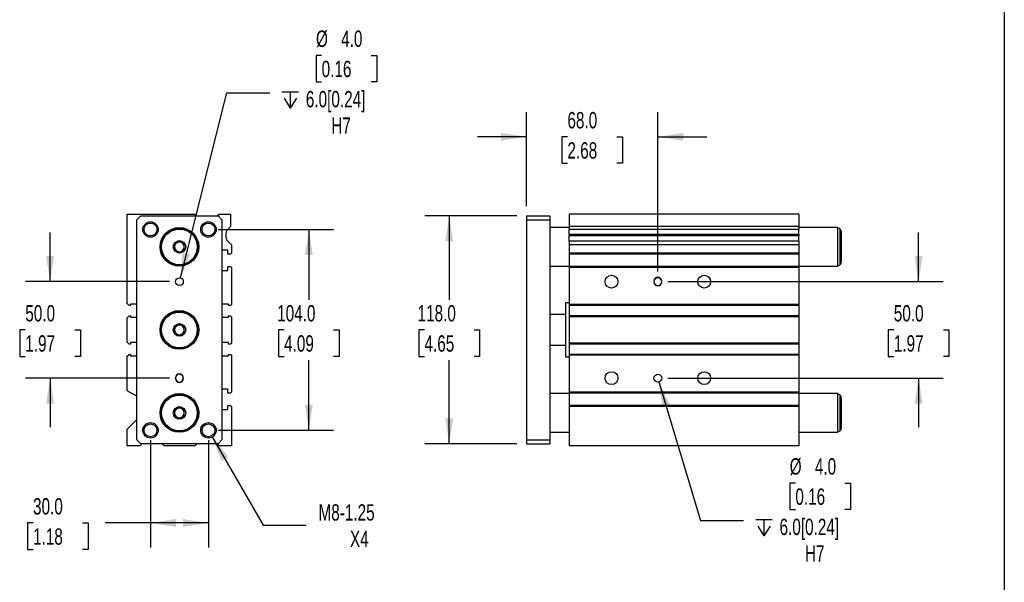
# Model space of a CAD drawing. Header units: millimetres. Extents: x 25 to 1092, y 25 to 838.
# Tile 4 of 5: x 582 to 1092, y 315 to 607. Entities that reach past the tile are written whole.
import ezdxf

# ---------------------------------------------------------------- set-up
doc = ezdxf.new("R2010")
doc.units = ezdxf.units.MM
doc.header["$LTSCALE"] = 4
doc.linetypes.add('SLD-Solid', pattern=[0])
doc.layers.add('DIMENSIONS', color=140, linetype='SLD-Solid', lineweight=25)
doc.layers.add('TEXT', color=140, linetype='SLD-Solid', lineweight=25)
doc.styles.add('SLDTEXTSTYLE0', font='TXT', dxfattribs={"width": 0.7})
doc.dimstyles.new('SLDDIMSTYLE0', dxfattribs={"dimtxt": 8.632031, "dimasz": 13.208, "dimexe": 0, "dimexo": 0.0625, "dimgap": 2.158008, "dimtad": 0, "dimtih": 1, "dimtoh": 1, "dimrnd": 1e-09, "dimzin": 4, "dimdsep": 46, "dimtxsty": 'SLDTEXTSTYLE0', "dimsah": 1, "dimcen": 0.09, "dimadec": 0, "dimazin": 1, "dimtfac": 1, "dimtmove": 0, "dimatfit": 0, "dimfxl": 0, "dimfrac": 2, "dimtolj": 1, "dimtzin": 12, "dimarcsym": 0})
doc.dimstyles.new('SLDDIMSTYLE1', dxfattribs={"dimtxt": 8.632031, "dimasz": 13.208, "dimexe": 0, "dimexo": 0.0625, "dimgap": 2.158008, "dimtad": 0, "dimtih": 1, "dimtoh": 1, "dimrnd": 1e-09, "dimzin": 12, "dimdsep": 46, "dimtxsty": 'SLDTEXTSTYLE0', "dimsah": 1, "dimcen": 0, "dimadec": 0, "dimazin": 3, "dimtfac": 1, "dimtofl": 0, "dimtmove": 0, "dimatfit": 3, "dimfxl": 0, "dimfrac": 2, "dimtolj": 1, "dimtzin": 12, "dimarcsym": 0})
doc.dimstyles.new('SLDDIMSTYLE3', dxfattribs={"dimtxt": 8.632031, "dimasz": 13.208, "dimexe": 0, "dimexo": 0.0625, "dimgap": 2.158008, "dimtad": 0, "dimtih": 1, "dimtoh": 1, "dimrnd": 1e-09, "dimzin": 4, "dimdsep": 46, "dimtxsty": 'SLDTEXTSTYLE0', "dimsah": 1, "dimcen": 0.09, "dimadec": 0, "dimazin": 1, "dimtfac": 1, "dimtofl": 0, "dimtmove": 0, "dimatfit": 3, "dimfxl": 0, "dimfrac": 2, "dimtolj": 1, "dimtzin": 12, "dimarcsym": 0})
doc.dimstyles.new('SLDDIMSTYLE4', dxfattribs={"dimtxt": 8.632031, "dimasz": 13.208, "dimexe": 0, "dimexo": 0.0625, "dimgap": 2.158008, "dimtad": 0, "dimtih": 1, "dimtoh": 1, "dimrnd": 1e-09, "dimzin": 4, "dimdsep": 46, "dimtxsty": 'SLDTEXTSTYLE0', "dimsah": 1, "dimcen": 0, "dimadec": 0, "dimazin": 1, "dimtfac": 1, "dimtofl": 0, "dimtmove": 0, "dimatfit": 3, "dimfxl": 0, "dimfrac": 2, "dimtolj": 1, "dimtzin": 12, "dimarcsym": 0})

# ---------------------------------------------------------------- blocks, each defined once
blk = doc.blocks.new('_D_10')
at = {"layer": 'DIMENSIONS'}
for p, q in [((598.12, 471.18), (598.12, 496.58)), ((660.04, 471.18), (585.42, 471.18)), ((585.29, 446.18), (582.39, 446.18)), ((582.39, 446.18), (582.39, 432.46)), ((610.94, 446.18), (613.84, 446.18)), ((613.84, 446.18), (613.84, 432.46)), ((582.39, 432.46), (585.29, 432.46)), ((613.84, 432.46), (610.94, 432.46)), ((660.04, 421.18), (585.42, 421.18)), ((598.12, 421.18), (598.12, 395.78))]:
    blk.add_line(p, q, dxfattribs=at)
for points in [[(598.12, 471.18), (600.15, 484.39), (596.09, 484.39)], [(598.12, 421.18), (596.09, 407.97), (600.15, 407.97)]]:
    blk.add_solid(points, dxfattribs=at)
at = {"layer": 'DIMENSIONS', "char_height": 8.467, "attachment_point": 1, "style": 'SLDTEXTSTYLE0'}
for s, insert in [('50.0', (585.29, 459.03)), ('1.97', (585.29, 443.38))]:
    blk.add_mtext(s, dxfattribs=dict(at, insert=insert))
blk = doc.blocks.new('_D_11')
at = {"layer": 'DIMENSIONS'}
for p, q in [((685.2, 498.18), (744.82, 498.18)), ((732.12, 498.18), (732.12, 461.83)), ((719.29, 446.18), (716.39, 446.18)), ((716.39, 446.18), (716.39, 432.46)), ((744.94, 446.18), (747.84, 446.18)), ((747.84, 446.18), (747.84, 432.46)), ((716.39, 432.46), (719.29, 432.46)), ((732.12, 394.18), (732.12, 430.53)), ((747.84, 432.46), (744.94, 432.46)), ((685.2, 394.18), (744.82, 394.18))]:
    blk.add_line(p, q, dxfattribs=at)
for points in [[(732.12, 498.18), (730.09, 484.97), (734.15, 484.97)], [(732.12, 394.18), (734.15, 407.39), (730.09, 407.39)]]:
    blk.add_solid(points, dxfattribs=at)
at = {"layer": 'DIMENSIONS', "char_height": 8.467, "attachment_point": 1, "style": 'SLDTEXTSTYLE0'}
for s, insert in [('104.0', (715.7, 459.03)), ('4.09', (719.29, 443.38))]:
    blk.add_mtext(s, dxfattribs=dict(at, insert=insert))
blk = doc.blocks.new('_D_12')
at = {"layer": 'DIMENSIONS'}
for p, q in [((650.12, 389.1), (650.12, 333.48)), ((680.12, 389.1), (680.12, 333.48)), ((589.3, 346.18), (586.4, 346.18)), ((586.4, 346.18), (586.4, 332.46)), ((614.95, 346.18), (617.85, 346.18)), ((617.85, 346.18), (617.85, 332.46)), ((650.12, 346.18), (626.65, 346.18)), ((680.12, 346.18), (650.12, 346.18)), ((586.4, 332.46), (589.3, 332.46)), ((617.85, 332.46), (614.95, 332.46))]:
    blk.add_line(p, q, dxfattribs=at)
for points in [[(650.12, 346.18), (663.33, 344.15), (663.33, 348.21)], [(680.12, 346.18), (666.91, 348.21), (666.91, 344.15)]]:
    blk.add_solid(points, dxfattribs=at)
at = {"layer": 'DIMENSIONS', "char_height": 8.467, "attachment_point": 1, "style": 'SLDTEXTSTYLE0'}
for s, insert in [('30.0', (589.3, 359.03)), ('1.18', (589.3, 343.38))]:
    blk.add_mtext(s, dxfattribs=dict(at, insert=insert))
blk = doc.blocks.new('_D_13')
at = {"layer": 'DIMENSIONS'}
for p, q in [((682.12, 390.72), (708.53, 344.97)), ((708.53, 344.97), (730.76, 344.97))]:
    blk.add_line(p, q, dxfattribs=at)
blk.add_solid([(682.12, 390.72), (686.96, 378.26), (690.48, 380.3)], dxfattribs=at)
at = {"layer": 'DIMENSIONS', "char_height": 8.467, "attachment_point": 1, "style": 'SLDTEXTSTYLE0'}
for s, insert in [('M8-1.25', (737.11, 355.88)), ('X4', (753.39, 342.16))]:
    blk.add_mtext(s, dxfattribs=dict(at, insert=insert))
blk = doc.blocks.new('SW_SYMBOL_HOLE_DEPTH')
at = {"layer": 'DIMENSIONS', "color": 0}
for p, q in [((0, 3500), (3200, 3500)), ((400, 2220), (1600, 300)), ((1600, 3500), (1600, 300)), ((2800, 2220), (1600, 300))]:
    blk.add_line(p, q, dxfattribs=at)
blk = doc.blocks.new('_D_14')
at = {"layer": 'DIMENSIONS'}
for p, q in [((738.73, 588.39), (735.83, 588.39)), ((735.83, 588.39), (735.83, 574.67)), ((764.38, 588.39), (767.28, 588.39)), ((767.28, 588.39), (767.28, 574.67)), ((735.83, 574.67), (738.73, 574.67)), ((767.28, 574.67), (764.38, 574.67)), ((665.6, 473.12), (689.62, 569)), ((689.62, 569), (711.85, 569))]:
    blk.add_line(p, q, dxfattribs=at)
blk.add_solid([(665.6, 473.12), (670.78, 485.44), (666.84, 486.43)], dxfattribs=at)
at = {"layer": 'DIMENSIONS', "xscale": 0.002688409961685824, "yscale": 0.002688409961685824, "zscale": 0.002688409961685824}
blk.add_blockref('SW_SYMBOL_HOLE_DEPTH', (718.2, 560.16), dxfattribs=at)
at = {"layer": 'DIMENSIONS', "char_height": 8.467, "attachment_point": 1, "style": 'SLDTEXTSTYLE0'}
for s, insert in [('%%c', (735.81, 601.24)), ('4.0', (748.84, 601.24)), ('0.16', (738.73, 585.59)), ('6.0[0.24]', (730.54, 569.94)), ('H7', (743.73, 556.22))]:
    blk.add_mtext(s, dxfattribs=dict(at, insert=insert))
blk = doc.blocks.new('_D_15')
at = {"layer": 'DIMENSIONS'}
for p, q in [((839.74, 505.18), (792.12, 505.18)), ((804.82, 505.18), (804.82, 461.83)), ((791.99, 446.18), (789.09, 446.18)), ((789.09, 446.18), (789.09, 432.46)), ((817.64, 446.18), (820.54, 446.18)), ((820.54, 446.18), (820.54, 432.46)), ((789.09, 432.46), (791.99, 432.46)), ((804.82, 387.18), (804.82, 430.53)), ((820.54, 432.46), (817.64, 432.46)), ((839.74, 387.18), (792.12, 387.18))]:
    blk.add_line(p, q, dxfattribs=at)
for points in [[(804.82, 505.18), (802.78, 491.97), (806.85, 491.97)], [(804.82, 387.18), (806.85, 400.39), (802.78, 400.39)]]:
    blk.add_solid(points, dxfattribs=at)
at = {"layer": 'DIMENSIONS', "char_height": 8.467, "attachment_point": 1, "style": 'SLDTEXTSTYLE0'}
for s, insert in [('118.0', (788.4, 459.03)), ('4.65', (791.99, 443.38))]:
    blk.add_mtext(s, dxfattribs=dict(at, insert=insert))
blk = doc.blocks.new('_D_16')
at = {"layer": 'DIMENSIONS'}
for p, q in [((844.82, 510.26), (844.82, 558.88)), ((912.82, 476.51), (912.82, 558.88)), ((844.82, 546.18), (819.42, 546.18)), ((865.99, 546.18), (863.09, 546.18)), ((863.09, 546.18), (863.09, 532.46)), ((891.64, 546.18), (894.54, 546.18)), ((894.54, 546.18), (894.54, 532.46)), ((912.82, 546.18), (938.22, 546.18)), ((863.09, 532.46), (865.99, 532.46)), ((894.54, 532.46), (891.64, 532.46))]:
    blk.add_line(p, q, dxfattribs=at)
for points in [[(844.82, 546.18), (831.61, 548.21), (831.61, 544.15)], [(912.82, 546.18), (926.02, 544.15), (926.02, 548.21)]]:
    blk.add_solid(points, dxfattribs=at)
at = {"layer": 'DIMENSIONS', "char_height": 8.467, "attachment_point": 1, "style": 'SLDTEXTSTYLE0'}
for s, insert in [('68.0', (865.99, 559.03)), ('2.68', (865.99, 543.38))]:
    blk.add_mtext(s, dxfattribs=dict(at, insert=insert))
blk = doc.blocks.new('_D_17')
at = {"layer": 'DIMENSIONS'}
for p, q in [((1047.82, 471.18), (1047.82, 496.58)), ((917.9, 471.18), (1060.52, 471.18)), ((1034.99, 446.18), (1032.09, 446.18)), ((1032.09, 446.18), (1032.09, 432.46)), ((1060.64, 446.18), (1063.54, 446.18)), ((1063.54, 446.18), (1063.54, 432.46)), ((1032.09, 432.46), (1034.99, 432.46)), ((1063.54, 432.46), (1060.64, 432.46)), ((917.9, 421.18), (1060.52, 421.18)), ((1047.82, 421.18), (1047.82, 395.78))]:
    blk.add_line(p, q, dxfattribs=at)
for points in [[(1047.82, 471.18), (1049.85, 484.39), (1045.78, 484.39)], [(1047.82, 421.18), (1045.78, 407.97), (1049.85, 407.97)]]:
    blk.add_solid(points, dxfattribs=at)
at = {"layer": 'DIMENSIONS', "char_height": 8.467, "attachment_point": 1, "style": 'SLDTEXTSTYLE0'}
for s, insert in [('50.0', (1034.99, 459.03)), ('1.97', (1034.99, 443.38))]:
    blk.add_mtext(s, dxfattribs=dict(at, insert=insert))
blk = doc.blocks.new('_D_18')
at = {"layer": 'DIMENSIONS'}
for p, q in [((913.39, 419.27), (934.9, 347.45)), ((984.01, 366.85), (981.11, 366.85)), ((981.11, 366.85), (981.11, 353.13)), ((1009.66, 366.85), (1012.56, 366.85)), ((1012.56, 366.85), (1012.56, 353.13)), ((981.11, 353.13), (984.01, 353.13)), ((1012.56, 353.13), (1009.66, 353.13)), ((934.9, 347.45), (957.12, 347.45))]:
    blk.add_line(p, q, dxfattribs=at)
blk.add_solid([(913.39, 419.27), (915.23, 406.03), (919.13, 407.2)], dxfattribs=at)
at = {"layer": 'DIMENSIONS', "xscale": 0.002688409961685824, "yscale": 0.002688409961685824, "zscale": 0.002688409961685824}
blk.add_blockref('SW_SYMBOL_HOLE_DEPTH', (963.47, 338.62), dxfattribs=at)
at = {"layer": 'DIMENSIONS', "char_height": 8.467, "attachment_point": 1, "style": 'SLDTEXTSTYLE0'}
for s, insert in [('%%c', (981.08, 379.7)), ('4.0', (994.11, 379.7)), ('0.16', (984.01, 364.04)), ('6.0[0.24]', (975.82, 348.39)), ('H7', (989, 334.67))]:
    blk.add_mtext(s, dxfattribs=dict(at, insert=insert))

msp = doc.modelspace()

# ---------------------------------------------------------------- linework, layer by layer
for p, q in [((638.117, 459.863), (638.117, 506.183)), ((638.117, 506.183), (673.117, 506.183)), ((643.117, 503.183), (645.117, 505.183)), ((645.117, 505.183), (685.117, 505.183)), ((673.117, 506.183), (674.117, 505.183)), ((684.617, 505.183), (685.617, 506.183)), ((685.117, 505.183), (687.117, 503.183)), ((685.617, 506.183), (691.617, 506.183)), ((691.617, 506.183), (691.617, 499.683)), ((844.816, 505.183), (856.816, 505.183)), ((844.816, 505.183), (844.816, 503.183)), ((856.816, 505.183), (856.816, 503.183)), ((985.816, 506.183), (866.816, 506.183)), ((866.816, 506.183), (866.816, 499.683)), ((985.816, 506.183), (985.816, 499.683)), ((643.117, 389.183), (643.117, 503.183)), ((687.117, 503.183), (687.117, 389.183)), ((691.617, 499.683), (690.153, 498.219)), ((844.816, 503.183), (856.816, 503.183)), ((844.816, 503.183), (844.816, 389.183)), ((856.816, 503.183), (856.816, 389.183)), ((985.816, 499.683), (866.816, 499.683)), ((866.816, 499.683), (866.816, 498.219)), ((985.816, 499.683), (985.816, 498.219)), ((689.117, 495.533), (689.117, 494.833)), ((866.816, 499.183), (856.816, 499.183)), ((985.816, 498.219), (866.816, 498.219)), ((866.816, 495.533), (866.816, 498.219)), ((985.816, 495.533), (866.816, 495.533)), ((866.816, 495.533), (866.816, 494.833)), ((985.816, 494.833), (866.816, 494.833)), ((866.816, 492.147), (866.816, 494.833)), ((1005.816, 499.183), (985.816, 499.183)), ((985.816, 495.533), (985.816, 498.219)), ((985.816, 495.533), (985.816, 494.833)), ((985.816, 492.147), (985.816, 494.833)), ((1007.066, 498.461), (1005.816, 499.183)), ((1005.816, 499.183), (1005.816, 479.183)), ((1007.066, 498.461), (1007.066, 479.904)), ((1007.816, 497.162), (1007.816, 481.204)), ((690.153, 492.147), (692.117, 490.183)), ((692.117, 490.183), (692.117, 485.933)), ((985.816, 492.147), (866.816, 492.147)), ((866.816, 492.147), (866.816, 490.183)), ((985.816, 490.183), (866.816, 490.183)), ((866.816, 490.183), (866.816, 485.933)), ((985.816, 492.147), (985.816, 490.183)), ((985.816, 490.183), (985.816, 485.933)), ((690.117, 487.433), (687.117, 487.433)), ((690.117, 485.433), (690.117, 487.433)), ((691.617, 485.433), (690.117, 485.433)), ((692.117, 485.933), (691.617, 485.433)), ((985.816, 485.933), (866.816, 485.933)), ((866.816, 485.933), (866.816, 485.433)), ((985.816, 485.433), (866.816, 485.433)), ((866.816, 485.433), (866.816, 478.933)), ((985.816, 485.933), (985.816, 485.433)), ((985.816, 485.433), (985.816, 478.933)), ((1005.816, 479.183), (1007.066, 479.904)), ((687.117, 476.933), (690.117, 476.933)), ((690.117, 476.933), (690.117, 478.933)), ((690.117, 478.933), (691.617, 478.933)), ((691.617, 478.933), (692.117, 478.433)), ((692.117, 478.433), (692.117, 459.363)), ((856.816, 479.183), (866.816, 479.183)), ((985.816, 478.933), (866.816, 478.933)), ((866.816, 478.933), (866.816, 478.433)), ((985.816, 478.433), (866.816, 478.433)), ((866.816, 478.433), (866.816, 459.363)), ((985.816, 479.183), (1005.816, 479.183)), ((985.816, 478.933), (985.816, 478.433)), ((985.816, 478.433), (985.816, 459.363)), ((910.816, 471.433), (910.816, 470.933)), ((914.816, 470.933), (914.816, 471.433)), ((639.117, 458.863), (638.117, 459.863)), ((639.767, 458.863), (639.117, 458.863)), ((643.117, 459.583), (639.767, 459.583)), ((639.767, 459.583), (639.767, 458.863)), ((690.467, 459.583), (687.117, 459.583)), ((690.467, 458.863), (690.467, 459.583)), ((691.617, 458.863), (690.467, 458.863)), ((692.117, 459.363), (691.617, 458.863)), ((866.816, 460.183), (865.066, 460.183)), ((865.066, 460.183), (865.066, 432.183)), ((985.816, 459.363), (866.816, 459.363)), ((866.816, 459.363), (866.816, 458.863)), ((985.816, 458.863), (866.816, 458.863)), ((866.816, 458.863), (866.816, 453.513)), ((985.816, 459.363), (985.816, 458.863)), ((985.816, 458.863), (985.816, 453.513)), ((865.066, 454.183), (856.816, 454.183)), ((638.117, 452.513), (639.117, 453.513)), ((638.117, 439.853), (638.117, 452.513)), ((639.117, 453.513), (639.767, 453.513)), ((639.767, 453.513), (639.767, 452.783)), ((639.767, 452.783), (643.117, 452.783)), ((687.117, 452.783), (690.467, 452.783)), ((690.467, 452.783), (690.467, 453.513)), ((690.467, 453.513), (691.617, 453.513)), ((691.617, 453.513), (692.117, 453.013)), ((692.117, 453.013), (692.117, 439.353)), ((985.816, 453.513), (866.816, 453.513)), ((866.816, 453.513), (866.816, 453.013)), ((985.816, 453.013), (866.816, 453.013)), ((866.816, 453.013), (866.816, 439.353)), ((985.816, 453.513), (985.816, 453.013)), ((985.816, 453.013), (985.816, 439.353)), ((639.117, 438.853), (638.117, 439.853)), ((639.767, 438.853), (639.117, 438.853)), ((643.117, 439.583), (639.767, 439.583)), ((639.767, 439.583), (639.767, 438.853)), ((690.467, 439.583), (687.117, 439.583)), ((690.467, 438.853), (690.467, 439.583)), ((691.617, 438.853), (690.467, 438.853)), ((692.117, 439.353), (691.617, 438.853)), ((985.816, 439.353), (866.816, 439.353)), ((866.816, 439.353), (866.816, 438.853)), ((985.816, 438.853), (866.816, 438.853)), ((866.816, 438.853), (866.816, 433.503)), ((985.816, 439.353), (985.816, 438.853)), ((985.816, 438.853), (985.816, 433.503)), ((638.117, 432.503), (639.117, 433.503)), ((639.117, 433.503), (639.767, 433.503)), ((639.767, 433.503), (639.767, 432.783)), ((690.467, 432.783), (690.467, 433.503)), ((690.467, 433.503), (691.617, 433.503)), ((691.617, 433.503), (692.117, 433.003)), ((856.816, 438.183), (865.066, 438.183)), ((985.816, 433.503), (866.816, 433.503)), ((866.816, 433.503), (866.816, 433.003)), ((985.816, 433.503), (985.816, 433.003)), ((638.117, 414.683), (638.117, 432.503)), ((639.767, 432.783), (643.117, 432.783)), ((687.117, 432.783), (690.467, 432.783)), ((692.117, 433.003), (692.117, 413.933)), ((865.066, 432.183), (866.816, 432.183)), ((985.816, 433.003), (866.816, 433.003)), ((866.816, 433.003), (866.816, 413.933)), ((985.816, 433.003), (985.816, 413.933)), ((663.117, 420.933), (663.117, 421.433)), ((667.117, 421.433), (667.117, 420.933)), ((643.117, 411.796), (638.117, 414.683)), ((690.117, 415.433), (687.117, 415.433)), ((690.117, 413.433), (690.117, 415.433)), ((691.617, 413.433), (690.117, 413.433)), ((692.117, 413.933), (691.617, 413.433)), ((866.816, 413.183), (856.816, 413.183)), ((985.816, 413.933), (866.816, 413.933)), ((866.816, 413.933), (866.816, 413.433)), ((985.816, 413.433), (866.816, 413.433)), ((866.816, 413.433), (866.816, 406.933)), ((985.816, 413.933), (985.816, 413.433)), ((985.816, 413.433), (985.816, 406.933)), ((1005.816, 413.183), (985.816, 413.183)), ((1007.066, 412.461), (1005.816, 413.183)), ((1005.816, 413.183), (1005.816, 393.183)), ((1007.066, 412.461), (1007.066, 393.904)), ((1007.816, 411.162), (1007.816, 395.204)), ((687.117, 404.933), (690.117, 404.933)), ((690.117, 404.933), (690.117, 406.933)), ((690.117, 406.933), (691.617, 406.933)), ((691.617, 406.933), (692.117, 406.433)), ((692.117, 406.433), (692.117, 386.183)), ((985.816, 406.933), (866.816, 406.933)), ((866.816, 406.933), (866.816, 406.433)), ((985.816, 406.433), (866.816, 406.433)), ((866.816, 406.433), (866.816, 386.183)), ((985.816, 406.933), (985.816, 406.433)), ((985.816, 406.433), (985.816, 386.183)), ((638.117, 394.683), (643.117, 399.683)), ((638.117, 386.183), (638.117, 394.683)), ((856.816, 393.183), (866.816, 393.183)), ((985.816, 393.183), (1005.816, 393.183)), ((1005.816, 393.183), (1007.066, 393.904)), ((645.117, 387.183), (643.117, 389.183)), ((687.117, 389.183), (685.117, 387.183)), ((844.816, 389.183), (856.816, 389.183)), ((844.816, 389.183), (844.816, 387.183)), ((856.816, 389.183), (856.816, 387.183)), ((644.617, 386.183), (638.117, 386.183)), ((645.617, 387.183), (644.617, 386.183)), ((685.117, 387.183), (645.117, 387.183)), ((657.117, 386.183), (656.117, 387.183)), ((673.117, 386.183), (657.117, 386.183)), ((674.117, 387.183), (673.117, 386.183)), ((685.617, 386.183), (684.617, 387.183)), ((692.117, 386.183), (685.617, 386.183)), ((844.816, 387.183), (856.816, 387.183)), ((985.816, 386.183), (866.816, 386.183))]:
    msp.add_line(p, q)
for centre, radius in [((650.117, 498.183), 4), ((650.117, 498.183), 3.324), ((680.117, 498.183), 4), ((680.117, 498.183), 3.324), ((665.117, 489.183), 10), ((665.117, 489.183), 9.5), ((665.117, 489.183), 9.25), ((665.117, 489.183), 3.25), ((888.816, 471.183), 3.323), ((936.816, 471.183), 3.323), ((665.117, 471.183), 2), ((665.117, 446.183), 10), ((665.117, 446.183), 9.5), ((665.117, 446.183), 9.25), ((665.117, 446.183), 3.25), ((888.816, 421.183), 3.323), ((912.816, 421.183), 2), ((936.816, 421.183), 3.323), ((665.117, 403.183), 10), ((665.117, 403.183), 9.5), ((665.117, 403.183), 9.25), ((665.117, 403.183), 3.25), ((650.117, 394.183), 4), ((680.117, 394.183), 4), ((650.117, 394.183), 3.324), ((680.117, 394.183), 3.324)]:
    msp.add_circle(centre, radius)
for centre, radius, start, end in [((693.117, 495.533), 4, 137.82081, 180), ((693.117, 494.833), 4, 180, 222.17919), ((1006.316, 497.162), 1.5, 0, 60), ((665.117, 489.183), 2.5, 120, 180), ((665.117, 489.183), 2.5, 60, 120), ((665.117, 489.183), 2.5, 0, 60), ((665.117, 489.183), 2.5, 180, 240), ((665.117, 489.183), 2.5, 240, 300), ((665.117, 489.183), 2.5, 300, 0), ((1006.316, 481.204), 1.5, 300, 0), ((912.816, 471.433), 2, 0, 180), ((912.816, 471.183), 2, 0, 180), ((912.816, 471.183), 2, 180, 0), ((912.816, 470.933), 2, 180, 0), ((665.117, 446.183), 2.5, 60, 120), ((665.117, 446.183), 2.5, 120, 180), ((665.117, 446.183), 2.5, 180, 240), ((665.117, 446.183), 2.5, 240, 300), ((665.117, 446.183), 2.5, 0, 60), ((665.117, 446.183), 2.5, 300, 0), ((665.117, 421.433), 2, 0, 180), ((665.117, 421.183), 2, 0, 180), ((665.117, 421.183), 2, 180, 0), ((665.117, 420.933), 2, 180, 0), ((1006.316, 411.162), 1.5, 0, 60), ((665.117, 403.183), 2.5, 120, 180), ((665.117, 403.183), 2.5, 180, 240), ((665.117, 403.183), 2.5, 60, 120), ((665.117, 403.183), 2.5, 0, 60), ((665.117, 403.183), 2.5, 300, 0), ((665.117, 403.183), 2.5, 240, 300), ((1006.316, 395.204), 1.5, 300, 0)]:
    msp.add_arc(centre, radius, start, end)
for points in [[(665.117, 492.07), (664.922, 491.957), (664.722, 491.841), (664.412, 491.662), (664.306, 491.602), (664.091, 491.477), (663.981, 491.414), (663.653, 491.225), (663.439, 491.101), (663.016, 490.856), (662.813, 490.74), (662.617, 490.626)], [(662.617, 490.626), (662.617, 490.401), (662.617, 490.17), (662.617, 489.812), (662.617, 489.69), (662.617, 489.442), (662.617, 489.314), (662.617, 488.936), (662.617, 488.688), (662.617, 488.2), (662.617, 487.966), (662.617, 487.739)], [(667.617, 490.626), (667.422, 490.739), (667.222, 490.854), (666.912, 491.033), (666.806, 491.094), (666.591, 491.218), (666.481, 491.282), (666.153, 491.471), (665.939, 491.595), (665.516, 491.839), (665.313, 491.956), (665.117, 492.07)], [(667.617, 487.739), (667.617, 487.965), (667.617, 488.196), (667.617, 488.554), (667.617, 488.675), (667.617, 488.924), (667.617, 489.051), (667.617, 489.429), (667.617, 489.677), (667.617, 490.166), (667.617, 490.399), (667.617, 490.626)], [(662.617, 487.739), (662.812, 487.627), (663.012, 487.511), (663.322, 487.332), (663.428, 487.271), (663.643, 487.147), (663.753, 487.083), (664.081, 486.894), (664.295, 486.771), (664.718, 486.526), (664.921, 486.409), (665.117, 486.296)], [(665.117, 486.296), (665.312, 486.409), (665.512, 486.524), (665.822, 486.703), (665.928, 486.764), (666.143, 486.888), (666.253, 486.952), (666.581, 487.141), (666.795, 487.265), (667.218, 487.509), (667.421, 487.626), (667.617, 487.739)], [(665.117, 449.07), (664.922, 448.957), (664.722, 448.841), (664.412, 448.662), (664.306, 448.602), (664.091, 448.477), (663.981, 448.414), (663.653, 448.225), (663.439, 448.101), (663.016, 447.856), (662.813, 447.74), (662.617, 447.626)], [(667.617, 447.626), (667.422, 447.739), (667.222, 447.854), (666.912, 448.033), (666.806, 448.094), (666.591, 448.218), (666.481, 448.282), (666.153, 448.471), (665.939, 448.595), (665.516, 448.839), (665.313, 448.956), (665.117, 449.07)], [(662.617, 447.626), (662.617, 447.401), (662.617, 447.17), (662.617, 446.812), (662.617, 446.69), (662.617, 446.442), (662.617, 446.314), (662.617, 445.936), (662.617, 445.688), (662.617, 445.2), (662.617, 444.966), (662.617, 444.739)], [(662.617, 444.739), (662.812, 444.627), (663.012, 444.511), (663.322, 444.332), (663.428, 444.271), (663.643, 444.147), (663.753, 444.083), (664.081, 443.894), (664.295, 443.771), (664.718, 443.526), (664.921, 443.409), (665.117, 443.296)], [(665.117, 443.296), (665.312, 443.409), (665.512, 443.524), (665.822, 443.703), (665.928, 443.764), (666.143, 443.888), (666.253, 443.952), (666.581, 444.141), (666.795, 444.265), (667.218, 444.509), (667.421, 444.626), (667.617, 444.739)], [(667.617, 444.739), (667.617, 444.965), (667.617, 445.196), (667.617, 445.554), (667.617, 445.675), (667.617, 445.924), (667.617, 446.051), (667.617, 446.429), (667.617, 446.677), (667.617, 447.166), (667.617, 447.399), (667.617, 447.626)], [(665.117, 406.07), (664.922, 405.957), (664.722, 405.841), (664.412, 405.662), (664.306, 405.602), (664.091, 405.477), (663.981, 405.414), (663.653, 405.225), (663.439, 405.101), (663.016, 404.856), (662.813, 404.74), (662.617, 404.626)], [(662.617, 404.626), (662.617, 404.401), (662.617, 404.17), (662.617, 403.812), (662.617, 403.69), (662.617, 403.442), (662.617, 403.314), (662.617, 402.936), (662.617, 402.688), (662.617, 402.2), (662.617, 401.966), (662.617, 401.739)], [(667.617, 404.626), (667.422, 404.739), (667.222, 404.854), (666.912, 405.033), (666.806, 405.094), (666.591, 405.218), (666.481, 405.282), (666.153, 405.471), (665.939, 405.595), (665.516, 405.839), (665.313, 405.956), (665.117, 406.07)], [(667.617, 401.739), (667.617, 401.965), (667.617, 402.196), (667.617, 402.554), (667.617, 402.675), (667.617, 402.924), (667.617, 403.051), (667.617, 403.429), (667.617, 403.677), (667.617, 404.166), (667.617, 404.399), (667.617, 404.626)], [(662.617, 401.739), (662.812, 401.627), (663.012, 401.511), (663.322, 401.332), (663.428, 401.271), (663.643, 401.147), (663.753, 401.083), (664.081, 400.894), (664.295, 400.771), (664.718, 400.526), (664.921, 400.409), (665.117, 400.296)], [(665.117, 400.296), (665.312, 400.409), (665.512, 400.524), (665.822, 400.703), (665.928, 400.764), (666.143, 400.888), (666.253, 400.952), (666.581, 401.141), (666.795, 401.265), (667.218, 401.509), (667.421, 401.626), (667.617, 401.739)]]:
    msp.add_open_spline(points, degree=3, knots=[0, 0, 0, 0, 0.25, 0.25, 0.375, 0.375, 0.5, 0.5, 0.75, 0.75, 1, 1, 1, 1])
at = {"layer": 'TEXT'}
msp.add_line((1092.2, 838.2), (1092.2, 25.4), dxfattribs=at)

# ---------------------------------------------------------------- dimensions: what is measured, and where the dimension line sits
at = {"layer": 'DIMENSIONS'}
for p1, p2, picture, middle in [((664.631, 469.243), (665.603, 473.123), '_D_14', (751.557, 573.457)), ((912.242, 423.099), (913.39, 419.267), '_D_18', (996.831, 351.914))]:
    dim = msp.add_diameter_dim_2p(p1=p1, p2=p2, text='<>\\P{\\fGDT;x}6.0[0.24]\\PH7', dimstyle='SLDDIMSTYLE4', dxfattribs=at)
    dim.commit()
    dim.dimension.update_dxf_attribs({"geometry": picture, "text_midpoint": middle, "dimtype": 163})
for base, p1, p2, dimstyle, picture, middle in [((912.816, 546.183), (844.816, 505.183), (912.816, 471.433), 'SLDDIMSTYLE0', '_D_16', (878.816, 546.183)), ((680.117, 346.183), (650.117, 394.183), (680.117, 394.183), 'SLDDIMSTYLE3', '_D_12', (602.127, 346.183))]:
    dim = msp.add_linear_dim(base=base, p1=p1, p2=p2, dimstyle=dimstyle, dxfattribs=at)
    dim.commit()
    dim.dimension.update_dxf_attribs({"geometry": picture, "text_midpoint": middle, "dimtype": 160})
for base, p1, p2, dimstyle, picture, middle in [((804.816, 387.183), (844.816, 505.183), (844.816, 387.183), 'SLDDIMSTYLE3', '_D_15', (804.816, 446.183)), ((598.117, 421.183), (665.117, 471.183), (665.117, 421.183), 'SLDDIMSTYLE0', '_D_10', (598.117, 446.183)), ((732.117, 394.183), (680.117, 498.183), (680.117, 394.183), 'SLDDIMSTYLE3', '_D_11', (732.117, 446.183)), ((1047.816, 471.183), (912.816, 421.183), (912.816, 471.183), 'SLDDIMSTYLE0', '_D_17', (1047.816, 446.183))]:
    dim = msp.add_linear_dim(base=base, p1=p1, p2=p2, angle=90, dimstyle=dimstyle, dxfattribs=at)
    dim.commit()
    dim.dimension.update_dxf_attribs({"geometry": picture, "text_midpoint": middle, "dimtype": 160})
dim = msp.add_diameter_dim_2p(p1=(678.117, 397.647), p2=(682.117, 390.719), text='M8-1.25\\PX4', dimstyle='SLDDIMSTYLE1', override={"dimpost": '<>'}, dxfattribs=at)
dim.commit()
dim.dimension.update_dxf_attribs({"geometry": '_D_13', "text_midpoint": (760.844, 344.968), "dimtype": 163})

doc.saveas('drawing.dxf')
